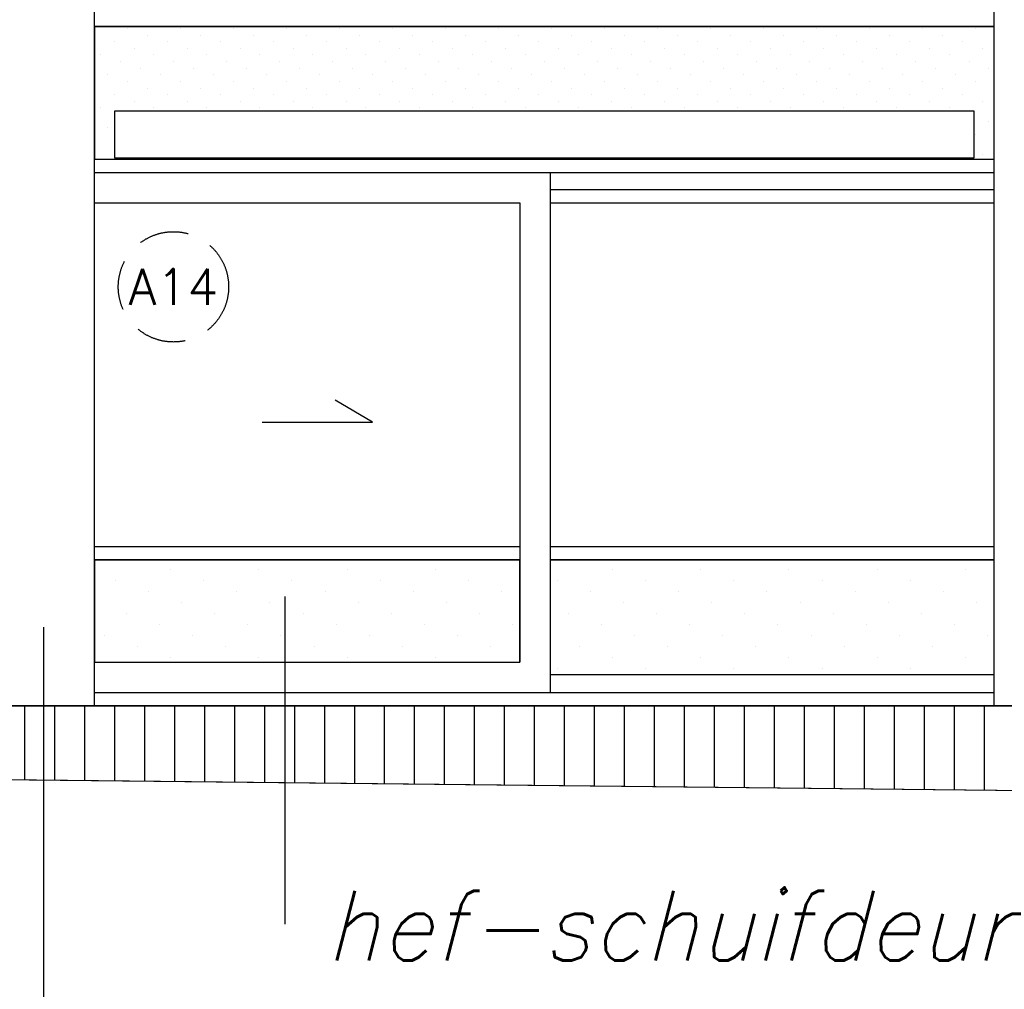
# Model space of a CAD drawing. Extents: x -84711 to 98481, y -64904 to 90945.
# Tile 14 of 29: x 13774 to 18699, y 54191 to 59043. Entities that reach past the tile are written whole.
import ezdxf
from ezdxf.enums import TextEntityAlignment as Align

# ---------------------------------------------------------------- set-up
doc = ezdxf.new("R2010")
doc.units = 0
doc.header["$LTSCALE"] = 2000
doc.header["$MEASUREMENT"] = 0
doc.linetypes.add('HIDDEN2', pattern=[0.1875, 0.125, -0.0625])
doc.layers.get('0').update_dxf_attribs({"linetype": 'CONTINUOUS'})
for name, color, linetype in [('ALGEM-ARC', 15, 'CONTINUOUS'), ('BETON-AZ', 3, 'CONTINUOUS'), ('HOUT-DRS', 4, 'CONTINUOUS'), ('MTXT35', 4, 'CONTINUOUS'), ('MVARCPL', 7, 'CONTINUOUS'), ('NUMMER', 2, 'CONTINUOUS'), ('STEEN-AZ', 3, 'CONTINUOUS')]:
    doc.layers.add(name, color=color, linetype=linetype)
doc.styles.get("Standard").update_dxf_attribs({"font": 'simplex'})

# ---------------------------------------------------------------- blocks, each defined once
blk = doc.blocks.new('*X33')
at = {"color": 0}
for p, q in [((13800, 55240.3), (13800, 55609.6)), ((13950, 55238.7), (13950, 55609.6)), ((14100, 55237), (14100, 55609.6)), ((14250, 55235.4), (14250, 55609.6)), ((14400, 55233.8), (14400, 55609.6)), ((14550, 55232.2), (14550, 55609.6)), ((14700, 55230.6), (14700, 55609.6)), ((14850, 55229), (14850, 55609.6)), ((15000, 55227.4), (15000, 55609.6)), ((15150, 55225.8), (15150, 55609.6)), ((15300, 55224.1), (15300, 55609.6)), ((15450, 55222.5), (15450, 55609.6)), ((15600, 55220.9), (15600, 55609.6)), ((15750, 55219.3), (15750, 55609.6)), ((15900, 55217.7), (15900, 55609.6)), ((16050, 55216.1), (16050, 55609.6)), ((16200, 55214.5), (16200, 55609.6)), ((16350, 55212.8), (16350, 55609.6)), ((16500, 55211.2), (16500, 55609.6)), ((16650, 55209.6), (16650, 55609.6)), ((16800, 55208), (16800, 55609.6)), ((16950, 55206.4), (16950, 55609.6)), ((17100, 55204.8), (17100, 55609.6)), ((17250, 55203.2), (17250, 55609.6)), ((17400, 55201.6), (17400, 55609.6)), ((17550, 55199.9), (17550, 55609.6)), ((17700, 55198.3), (17700, 55609.6)), ((17850, 55196.7), (17850, 55609.6)), ((18000, 55195.1), (18000, 55609.6)), ((18150, 55193.5), (18150, 55609.6)), ((18300, 55191.9), (18300, 55609.6)), ((18450, 55190.3), (18450, 55609.6)), ((18600, 55188.7), (18600, 55609.6))]:
    blk.add_line(p, q, dxfattribs=at)
blk = doc.blocks.new('*X40')
at = {"color": 0}
for p, q in [((9413.4, 58999.2), (9413.4, 58999.2)), ((9512.8, 58966.1), (9512.8, 58966.1)), ((9678.5, 58999.2), (9678.5, 58999.2)), ((9778, 58966.1), (9778, 58966.1)), ((9943.7, 58999.2), (9943.7, 58999.2)), ((10043.1, 58966.1), (10043.1, 58966.1)), ((10208.9, 58999.2), (10208.9, 58999.2)), ((10308.3, 58966.1), (10308.3, 58966.1)), ((10474, 58999.2), (10474, 58999.2)), ((10573.5, 58966.1), (10573.5, 58966.1)), ((10739.2, 58999.2), (10739.2, 58999.2)), ((10838.6, 58966.1), (10838.6, 58966.1)), ((11004.3, 58999.2), (11004.3, 58999.2)), ((11103.8, 58966.1), (11103.8, 58966.1)), ((11269.5, 58999.2), (11269.5, 58999.2)), ((11369, 58966.1), (11369, 58966.1)), ((11534.7, 58999.2), (11534.7, 58999.2)), ((11634.1, 58966.1), (11634.1, 58966.1)), ((11799.8, 58999.2), (11799.8, 58999.2)), ((11899.3, 58966.1), (11899.3, 58966.1)), ((12065, 58999.2), (12065, 58999.2)), ((12164.4, 58966.1), (12164.4, 58966.1)), ((12330.2, 58999.2), (12330.2, 58999.2)), ((12429.6, 58966.1), (12429.6, 58966.1)), ((12595.3, 58999.2), (12595.3, 58999.2)), ((12694.8, 58966.1), (12694.8, 58966.1)), ((12860.5, 58999.2), (12860.5, 58999.2)), ((12959.9, 58966.1), (12959.9, 58966.1)), ((13125.7, 58999.2), (13125.7, 58999.2)), ((13225.1, 58966.1), (13225.1, 58966.1)), ((13390.8, 58999.2), (13390.8, 58999.2)), ((13490.3, 58966.1), (13490.3, 58966.1)), ((13656, 58999.2), (13656, 58999.2)), ((9347.1, 58932.9), (9347.1, 58932.9)), ((9612.2, 58932.9), (9612.2, 58932.9)), ((9877.4, 58932.9), (9877.4, 58932.9)), ((10142.6, 58932.9), (10142.6, 58932.9)), ((10407.7, 58932.9), (10407.7, 58932.9)), ((10672.9, 58932.9), (10672.9, 58932.9)), ((10938.1, 58932.9), (10938.1, 58932.9)), ((11203.2, 58932.9), (11203.2, 58932.9)), ((11468.4, 58932.9), (11468.4, 58932.9)), ((11733.6, 58932.9), (11733.6, 58932.9)), ((11998.7, 58932.9), (11998.7, 58932.9)), ((12263.9, 58932.9), (12263.9, 58932.9)), ((12529, 58932.9), (12529, 58932.9)), ((12794.2, 58932.9), (12794.2, 58932.9)), ((13059.4, 58932.9), (13059.4, 58932.9)), ((13324.5, 58932.9), (13324.5, 58932.9)), ((13589.7, 58932.9), (13589.7, 58932.9)), ((9280.8, 58866.6), (9280.8, 58866.6)), ((9446.5, 58899.8), (9446.5, 58899.8)), ((9545.9, 58866.6), (9545.9, 58866.6)), ((9711.7, 58899.8), (9711.7, 58899.8)), ((9811.1, 58866.6), (9811.1, 58866.6)), ((9976.8, 58899.8), (9976.8, 58899.8)), ((10076.3, 58866.6), (10076.3, 58866.6)), ((10242, 58899.8), (10242, 58899.8)), ((10341.4, 58866.6), (10341.4, 58866.6)), ((10507.2, 58899.8), (10507.2, 58899.8)), ((10606.6, 58866.6), (10606.6, 58866.6)), ((10772.3, 58899.8), (10772.3, 58899.8)), ((10871.8, 58866.6), (10871.8, 58866.6)), ((11037.5, 58899.8), (11037.5, 58899.8)), ((11136.9, 58866.6), (11136.9, 58866.6)), ((11302.7, 58899.8), (11302.7, 58899.8)), ((11402.1, 58866.6), (11402.1, 58866.6)), ((11567.8, 58899.8), (11567.8, 58899.8)), ((11667.3, 58866.6), (11667.3, 58866.6)), ((11833, 58899.8), (11833, 58899.8)), ((11932.4, 58866.6), (11932.4, 58866.6)), ((12098.2, 58899.8), (12098.2, 58899.8)), ((12197.6, 58866.6), (12197.6, 58866.6)), ((12363.3, 58899.8), (12363.3, 58899.8)), ((12462.8, 58866.6), (12462.8, 58866.6)), ((12628.5, 58899.8), (12628.5, 58899.8)), ((12727.9, 58866.6), (12727.9, 58866.6)), ((12893.7, 58899.8), (12893.7, 58899.8)), ((12993.1, 58866.6), (12993.1, 58866.6)), ((13158.8, 58899.8), (13158.8, 58899.8)), ((13258.3, 58866.6), (13258.3, 58866.6)), ((13424, 58899.8), (13424, 58899.8)), ((13523.4, 58866.6), (13523.4, 58866.6)), ((13689.1, 58899.8), (13689.1, 58899.8)), ((9380.2, 58833.5), (9380.2, 58833.5)), ((9645.4, 58833.5), (9645.4, 58833.5)), ((9910.5, 58833.5), (9910.5, 58833.5)), ((10175.7, 58833.5), (10175.7, 58833.5)), ((10440.9, 58833.5), (10440.9, 58833.5)), ((10706, 58833.5), (10706, 58833.5)), ((10971.2, 58833.5), (10971.2, 58833.5)), ((11236.4, 58833.5), (11236.4, 58833.5)), ((11501.5, 58833.5), (11501.5, 58833.5)), ((11766.7, 58833.5), (11766.7, 58833.5)), ((12031.9, 58833.5), (12031.9, 58833.5)), ((12297, 58833.5), (12297, 58833.5)), ((12562.2, 58833.5), (12562.2, 58833.5)), ((12827.4, 58833.5), (12827.4, 58833.5)), ((13092.5, 58833.5), (13092.5, 58833.5)), ((13357.7, 58833.5), (13357.7, 58833.5)), ((13622.9, 58833.5), (13622.9, 58833.5)), ((9313.9, 58767.2), (9313.9, 58767.2)), ((9479.7, 58800.3), (9479.7, 58800.3)), ((9579.1, 58767.2), (9579.1, 58767.2)), ((9744.8, 58800.3), (9744.8, 58800.3)), ((9844.3, 58767.2), (9844.3, 58767.2)), ((10010, 58800.3), (10010, 58800.3)), ((10109.4, 58767.2), (10109.4, 58767.2)), ((10275.1, 58800.3), (10275.1, 58800.3)), ((10374.6, 58767.2), (10374.6, 58767.2)), ((10540.3, 58800.3), (10540.3, 58800.3)), ((10639.7, 58767.2), (10639.7, 58767.2)), ((10805.5, 58800.3), (10805.5, 58800.3)), ((10904.9, 58767.2), (10904.9, 58767.2)), ((11070.6, 58800.3), (11070.6, 58800.3)), ((11170.1, 58767.2), (11170.1, 58767.2)), ((11335.8, 58800.3), (11335.8, 58800.3)), ((11435.2, 58767.2), (11435.2, 58767.2)), ((11601, 58800.3), (11601, 58800.3)), ((11700.4, 58767.2), (11700.4, 58767.2)), ((11866.1, 58800.3), (11866.1, 58800.3)), ((11965.6, 58767.2), (11965.6, 58767.2)), ((12131.3, 58800.3), (12131.3, 58800.3)), ((12230.7, 58767.2), (12230.7, 58767.2)), ((12396.5, 58800.3), (12396.5, 58800.3)), ((12495.9, 58767.2), (12495.9, 58767.2)), ((12661.6, 58800.3), (12661.6, 58800.3)), ((12761.1, 58767.2), (12761.1, 58767.2)), ((12926.8, 58800.3), (12926.8, 58800.3)), ((13026.2, 58767.2), (13026.2, 58767.2)), ((13192, 58800.3), (13192, 58800.3)), ((13291.4, 58767.2), (13291.4, 58767.2)), ((13457.1, 58800.3), (13457.1, 58800.3)), ((13556.6, 58767.2), (13556.6, 58767.2)), ((13722.3, 58800.3), (13722.3, 58800.3)), ((9413.4, 58734.1), (9413.4, 58734.1)), ((9678.5, 58734.1), (9678.5, 58734.1)), ((9943.7, 58734.1), (9943.7, 58734.1)), ((10208.9, 58734.1), (10208.9, 58734.1)), ((10474, 58734.1), (10474, 58734.1)), ((10739.2, 58734.1), (10739.2, 58734.1)), ((11004.3, 58734.1), (11004.3, 58734.1)), ((11269.5, 58734.1), (11269.5, 58734.1)), ((11534.7, 58734.1), (11534.7, 58734.1)), ((11799.8, 58734.1), (11799.8, 58734.1)), ((12065, 58734.1), (12065, 58734.1)), ((12330.2, 58734.1), (12330.2, 58734.1)), ((12595.3, 58734.1), (12595.3, 58734.1)), ((12860.5, 58734.1), (12860.5, 58734.1)), ((13125.7, 58734.1), (13125.7, 58734.1)), ((13390.8, 58734.1), (13390.8, 58734.1)), ((13656, 58734.1), (13656, 58734.1)), ((9347.1, 58667.8), (9347.1, 58667.8)), ((9512.8, 58700.9), (9512.8, 58700.9)), ((9612.2, 58667.8), (9612.2, 58667.8)), ((9778, 58700.9), (9778, 58700.9)), ((9877.4, 58667.8), (9877.4, 58667.8)), ((10043.1, 58700.9), (10043.1, 58700.9)), ((10142.6, 58667.8), (10142.6, 58667.8)), ((10308.3, 58700.9), (10308.3, 58700.9)), ((10407.7, 58667.8), (10407.7, 58667.8)), ((10573.5, 58700.9), (10573.5, 58700.9)), ((10672.9, 58667.8), (10672.9, 58667.8)), ((10838.6, 58700.9), (10838.6, 58700.9)), ((10938.1, 58667.8), (10938.1, 58667.8)), ((11103.8, 58700.9), (11103.8, 58700.9)), ((11203.2, 58667.8), (11203.2, 58667.8)), ((11369, 58700.9), (11369, 58700.9)), ((11468.4, 58667.8), (11468.4, 58667.8)), ((11634.1, 58700.9), (11634.1, 58700.9)), ((11733.6, 58667.8), (11733.6, 58667.8)), ((11899.3, 58700.9), (11899.3, 58700.9)), ((11998.7, 58667.8), (11998.7, 58667.8)), ((12164.4, 58700.9), (12164.4, 58700.9)), ((12263.9, 58667.8), (12263.9, 58667.8)), ((12429.6, 58700.9), (12429.6, 58700.9)), ((12529, 58667.8), (12529, 58667.8)), ((12694.8, 58700.9), (12694.8, 58700.9)), ((12794.2, 58667.8), (12794.2, 58667.8)), ((12959.9, 58700.9), (12959.9, 58700.9)), ((13059.4, 58667.8), (13059.4, 58667.8)), ((13225.1, 58700.9), (13225.1, 58700.9)), ((13324.5, 58667.8), (13324.5, 58667.8)), ((13490.3, 58700.9), (13490.3, 58700.9)), ((13589.7, 58667.8), (13589.7, 58667.8)), ((9446.5, 58634.6), (9446.5, 58634.6)), ((9711.7, 58634.6), (9711.7, 58634.6)), ((9976.8, 58634.6), (9976.8, 58634.6)), ((10242, 58634.6), (10242, 58634.6)), ((10507.2, 58634.6), (10507.2, 58634.6)), ((10772.3, 58634.6), (10772.3, 58634.6)), ((11037.5, 58634.6), (11037.5, 58634.6)), ((11302.7, 58634.6), (11302.7, 58634.6)), ((11567.8, 58634.6), (11567.8, 58634.6)), ((11833, 58634.6), (11833, 58634.6)), ((12098.2, 58634.6), (12098.2, 58634.6)), ((12363.3, 58634.6), (12363.3, 58634.6)), ((12628.5, 58634.6), (12628.5, 58634.6)), ((12893.7, 58634.6), (12893.7, 58634.6)), ((13158.8, 58634.6), (13158.8, 58634.6)), ((13424, 58634.6), (13424, 58634.6)), ((13689.1, 58634.6), (13689.1, 58634.6)), ((9280.8, 58601.5), (9280.8, 58601.5)), ((9545.9, 58601.5), (9545.9, 58601.5)), ((9811.1, 58601.5), (9811.1, 58601.5)), ((10076.3, 58601.5), (10076.3, 58601.5)), ((10341.4, 58601.5), (10341.4, 58601.5)), ((10606.6, 58601.5), (10606.6, 58601.5)), ((10871.8, 58601.5), (10871.8, 58601.5)), ((11136.9, 58601.5), (11136.9, 58601.5)), ((11402.1, 58601.5), (11402.1, 58601.5)), ((11667.3, 58601.5), (11667.3, 58601.5)), ((11932.4, 58601.5), (11932.4, 58601.5)), ((12197.6, 58601.5), (12197.6, 58601.5)), ((12462.8, 58601.5), (12462.8, 58601.5)), ((12727.9, 58601.5), (12727.9, 58601.5)), ((12993.1, 58601.5), (12993.1, 58601.5)), ((13258.3, 58601.5), (13258.3, 58601.5)), ((13523.4, 58601.5), (13523.4, 58601.5)), ((13722.3, 58535.2), (13722.3, 58535.2)), ((9313.9, 58502), (9313.9, 58502)), ((13656, 58468.9), (13656, 58468.9)), ((9347.1, 58402.6), (9347.1, 58402.6)), ((13689.1, 58369.5), (13689.1, 58369.5))]:
    blk.add_line(p, q, dxfattribs=at)
blk = doc.blocks.new('*X44')
at = {"color": 0}
for p, q in [((14197.4, 59938.3), (14197.4, 59938.3)), ((14639.3, 59938.3), (14639.3, 59938.3)), ((15081.3, 59938.3), (15081.3, 59938.3)), ((15523.2, 59938.3), (15523.2, 59938.3)), ((15965.1, 59938.3), (15965.1, 59938.3)), ((16849, 59938.3), (16849, 59938.3)), ((17291, 59938.3), (17291, 59938.3)), ((17732.9, 59938.3), (17732.9, 59938.3)), ((18174.9, 59938.3), (18174.9, 59938.3)), ((18616.8, 59938.3), (18616.8, 59938.3)), ((14363.1, 59883.1), (14363.1, 59883.1)), ((14805, 59883.1), (14805, 59883.1)), ((15247, 59883.1), (15247, 59883.1)), ((15688.9, 59883.1), (15688.9, 59883.1)), ((16130.9, 59883.1), (16130.9, 59883.1)), ((16572.8, 59883.1), (16572.8, 59883.1)), ((17014.8, 59883.1), (17014.8, 59883.1)), ((17456.7, 59883.1), (17456.7, 59883.1)), ((17898.6, 59883.1), (17898.6, 59883.1)), ((18340.6, 59883.1), (18340.6, 59883.1)), ((14528.8, 59827.9), (14528.8, 59827.9)), ((14970.8, 59827.9), (14970.8, 59827.9)), ((15412.7, 59827.9), (15412.7, 59827.9)), ((15854.7, 59827.9), (15854.7, 59827.9)), ((16296.6, 59827.9), (16296.6, 59827.9)), ((16738.5, 59827.9), (16738.5, 59827.9)), ((17180.5, 59827.9), (17180.5, 59827.9)), ((17622.4, 59827.9), (17622.4, 59827.9)), ((18064.4, 59827.9), (18064.4, 59827.9)), ((18506.3, 59827.9), (18506.3, 59827.9)), ((14252.6, 59772.6), (14252.6, 59772.6)), ((14694.6, 59772.6), (14694.6, 59772.6)), ((15136.5, 59772.6), (15136.5, 59772.6)), ((15578.4, 59772.6), (15578.4, 59772.6)), ((16020.4, 59772.6), (16020.4, 59772.6)), ((16462.3, 59772.6), (16462.3, 59772.6)), ((16904.3, 59772.6), (16904.3, 59772.6)), ((17346.2, 59772.6), (17346.2, 59772.6)), ((17788.2, 59772.6), (17788.2, 59772.6)), ((18230.1, 59772.6), (18230.1, 59772.6)), ((14418.3, 59717.4), (14418.3, 59717.4)), ((14860.3, 59717.4), (14860.3, 59717.4)), ((15302.2, 59717.4), (15302.2, 59717.4)), ((15744.2, 59717.4), (15744.2, 59717.4)), ((16186.1, 59717.4), (16186.1, 59717.4)), ((16628.1, 59717.4), (16628.1, 59717.4)), ((17070, 59717.4), (17070, 59717.4)), ((17511.9, 59717.4), (17511.9, 59717.4)), ((17953.9, 59717.4), (17953.9, 59717.4)), ((18395.8, 59717.4), (18395.8, 59717.4)), ((14584.1, 59662.1), (14584.1, 59662.1)), ((15026, 59662.1), (15026, 59662.1)), ((15468, 59662.1), (15468, 59662.1)), ((15909.9, 59662.1), (15909.9, 59662.1)), ((16351.8, 59662.1), (16351.8, 59662.1)), ((16793.8, 59662.1), (16793.8, 59662.1)), ((17235.7, 59662.1), (17235.7, 59662.1)), ((17677.7, 59662.1), (17677.7, 59662.1)), ((18119.6, 59662.1), (18119.6, 59662.1)), ((18561.6, 59662.1), (18561.6, 59662.1)), ((14307.9, 59606.9), (14307.9, 59606.9)), ((14749.8, 59606.9), (14749.8, 59606.9)), ((15191.7, 59606.9), (15191.7, 59606.9)), ((15633.7, 59606.9), (15633.7, 59606.9)), ((16075.6, 59606.9), (16075.6, 59606.9)), ((16517.6, 59606.9), (16517.6, 59606.9)), ((16959.5, 59606.9), (16959.5, 59606.9)), ((17401.5, 59606.9), (17401.5, 59606.9)), ((17843.4, 59606.9), (17843.4, 59606.9)), ((18285.3, 59606.9), (18285.3, 59606.9)), ((14473.6, 59551.6), (14473.6, 59551.6)), ((14915.5, 59551.6), (14915.5, 59551.6)), ((15357.5, 59551.6), (15357.5, 59551.6)), ((15799.4, 59551.6), (15799.4, 59551.6)), ((16241.4, 59551.6), (16241.4, 59551.6)), ((16683.3, 59551.6), (16683.3, 59551.6)), ((17125.2, 59551.6), (17125.2, 59551.6)), ((17567.2, 59551.6), (17567.2, 59551.6)), ((18009.1, 59551.6), (18009.1, 59551.6)), ((18451.1, 59551.6), (18451.1, 59551.6)), ((14197.4, 59496.4), (14197.4, 59496.4)), ((14639.3, 59496.4), (14639.3, 59496.4)), ((15081.3, 59496.4), (15081.3, 59496.4)), ((15523.2, 59496.4), (15523.2, 59496.4)), ((15965.1, 59496.4), (15965.1, 59496.4)), ((16849, 59496.4), (16849, 59496.4)), ((17291, 59496.4), (17291, 59496.4)), ((17732.9, 59496.4), (17732.9, 59496.4)), ((18174.9, 59496.4), (18174.9, 59496.4)), ((18616.8, 59496.4), (18616.8, 59496.4)), ((14363.1, 59441.2), (14363.1, 59441.2)), ((14805, 59441.2), (14805, 59441.2)), ((15247, 59441.2), (15247, 59441.2)), ((15688.9, 59441.2), (15688.9, 59441.2)), ((16130.9, 59441.2), (16130.9, 59441.2)), ((16572.8, 59441.2), (16572.8, 59441.2)), ((17014.8, 59441.2), (17014.8, 59441.2)), ((17456.7, 59441.2), (17456.7, 59441.2)), ((17898.6, 59441.2), (17898.6, 59441.2)), ((18340.6, 59441.2), (18340.6, 59441.2)), ((14528.8, 59385.9), (14528.8, 59385.9)), ((14970.8, 59385.9), (14970.8, 59385.9)), ((15412.7, 59385.9), (15412.7, 59385.9)), ((15854.7, 59385.9), (15854.7, 59385.9)), ((16296.6, 59385.9), (16296.6, 59385.9)), ((16738.5, 59385.9), (16738.5, 59385.9)), ((17180.5, 59385.9), (17180.5, 59385.9)), ((17622.4, 59385.9), (17622.4, 59385.9)), ((18064.4, 59385.9), (18064.4, 59385.9)), ((18506.3, 59385.9), (18506.3, 59385.9)), ((14252.6, 59330.7), (14252.6, 59330.7)), ((14694.6, 59330.7), (14694.6, 59330.7)), ((15136.5, 59330.7), (15136.5, 59330.7)), ((15578.4, 59330.7), (15578.4, 59330.7)), ((16020.4, 59330.7), (16020.4, 59330.7)), ((16462.3, 59330.7), (16462.3, 59330.7)), ((16904.3, 59330.7), (16904.3, 59330.7)), ((17346.2, 59330.7), (17346.2, 59330.7)), ((17788.2, 59330.7), (17788.2, 59330.7)), ((18230.1, 59330.7), (18230.1, 59330.7)), ((14418.3, 59275.4), (14418.3, 59275.4)), ((14860.3, 59275.4), (14860.3, 59275.4)), ((15302.2, 59275.4), (15302.2, 59275.4)), ((15744.2, 59275.4), (15744.2, 59275.4)), ((16186.1, 59275.4), (16186.1, 59275.4)), ((16628.1, 59275.4), (16628.1, 59275.4)), ((17070, 59275.4), (17070, 59275.4)), ((17511.9, 59275.4), (17511.9, 59275.4)), ((17953.9, 59275.4), (17953.9, 59275.4)), ((18395.8, 59275.4), (18395.8, 59275.4)), ((14584.1, 59220.2), (14584.1, 59220.2)), ((15026, 59220.2), (15026, 59220.2)), ((15468, 59220.2), (15468, 59220.2)), ((15909.9, 59220.2), (15909.9, 59220.2)), ((16351.8, 59220.2), (16351.8, 59220.2)), ((16793.8, 59220.2), (16793.8, 59220.2)), ((17235.7, 59220.2), (17235.7, 59220.2)), ((17677.7, 59220.2), (17677.7, 59220.2)), ((18119.6, 59220.2), (18119.6, 59220.2)), ((18561.6, 59220.2), (18561.6, 59220.2)), ((14307.9, 59165), (14307.9, 59165)), ((14749.8, 59165), (14749.8, 59165)), ((15191.7, 59165), (15191.7, 59165)), ((15633.7, 59165), (15633.7, 59165)), ((16075.6, 59165), (16075.6, 59165)), ((16517.6, 59165), (16517.6, 59165)), ((16959.5, 59165), (16959.5, 59165)), ((17401.5, 59165), (17401.5, 59165)), ((17843.4, 59165), (17843.4, 59165)), ((18285.3, 59165), (18285.3, 59165)), ((14473.6, 59109.7), (14473.6, 59109.7)), ((14915.5, 59109.7), (14915.5, 59109.7)), ((15357.5, 59109.7), (15357.5, 59109.7)), ((15799.4, 59109.7), (15799.4, 59109.7)), ((16241.4, 59109.7), (16241.4, 59109.7)), ((16683.3, 59109.7), (16683.3, 59109.7)), ((17125.2, 59109.7), (17125.2, 59109.7)), ((17567.2, 59109.7), (17567.2, 59109.7)), ((18009.1, 59109.7), (18009.1, 59109.7)), ((18451.1, 59109.7), (18451.1, 59109.7)), ((14528.8, 56292.3), (14528.8, 56292.3)), ((14970.8, 56292.3), (14970.8, 56292.3)), ((15412.7, 56292.3), (15412.7, 56292.3)), ((15854.7, 56292.3), (15854.7, 56292.3)), ((16738.5, 56292.3), (16738.5, 56292.3)), ((17180.5, 56292.3), (17180.5, 56292.3)), ((17622.4, 56292.3), (17622.4, 56292.3)), ((18064.4, 56292.3), (18064.4, 56292.3)), ((18506.3, 56292.3), (18506.3, 56292.3)), ((14252.6, 56237.1), (14252.6, 56237.1)), ((14694.6, 56237.1), (14694.6, 56237.1)), ((15136.5, 56237.1), (15136.5, 56237.1)), ((15578.4, 56237.1), (15578.4, 56237.1)), ((16020.4, 56237.1), (16020.4, 56237.1)), ((16462.3, 56237.1), (16462.3, 56237.1)), ((16904.3, 56237.1), (16904.3, 56237.1)), ((17346.2, 56237.1), (17346.2, 56237.1)), ((17788.2, 56237.1), (17788.2, 56237.1)), ((18230.1, 56237.1), (18230.1, 56237.1)), ((14418.3, 56181.8), (14418.3, 56181.8)), ((14860.3, 56181.8), (14860.3, 56181.8)), ((15302.2, 56181.8), (15302.2, 56181.8)), ((15744.2, 56181.8), (15744.2, 56181.8)), ((16186.1, 56181.8), (16186.1, 56181.8)), ((16628.1, 56181.8), (16628.1, 56181.8)), ((17070, 56181.8), (17070, 56181.8)), ((17511.9, 56181.8), (17511.9, 56181.8)), ((17953.9, 56181.8), (17953.9, 56181.8)), ((18395.8, 56181.8), (18395.8, 56181.8)), ((14584.1, 56126.6), (14584.1, 56126.6)), ((15026, 56126.6), (15026, 56126.6)), ((15468, 56126.6), (15468, 56126.6)), ((15909.9, 56126.6), (15909.9, 56126.6)), ((16793.8, 56126.6), (16793.8, 56126.6)), ((17235.7, 56126.6), (17235.7, 56126.6)), ((17677.7, 56126.6), (17677.7, 56126.6)), ((18119.6, 56126.6), (18119.6, 56126.6)), ((18561.6, 56126.6), (18561.6, 56126.6)), ((14307.9, 56071.4), (14307.9, 56071.4)), ((14749.8, 56071.4), (14749.8, 56071.4)), ((15191.7, 56071.4), (15191.7, 56071.4)), ((15633.7, 56071.4), (15633.7, 56071.4)), ((16075.6, 56071.4), (16075.6, 56071.4)), ((16517.6, 56071.4), (16517.6, 56071.4)), ((16959.5, 56071.4), (16959.5, 56071.4)), ((17401.5, 56071.4), (17401.5, 56071.4)), ((17843.4, 56071.4), (17843.4, 56071.4)), ((18285.3, 56071.4), (18285.3, 56071.4)), ((14473.6, 56016.1), (14473.6, 56016.1)), ((14915.5, 56016.1), (14915.5, 56016.1)), ((15357.5, 56016.1), (15357.5, 56016.1)), ((15799.4, 56016.1), (15799.4, 56016.1)), ((16241.4, 56016.1), (16241.4, 56016.1)), ((16683.3, 56016.1), (16683.3, 56016.1)), ((17125.2, 56016.1), (17125.2, 56016.1)), ((17567.2, 56016.1), (17567.2, 56016.1)), ((18009.1, 56016.1), (18009.1, 56016.1)), ((18451.1, 56016.1), (18451.1, 56016.1)), ((14197.4, 55960.9), (14197.4, 55960.9)), ((14639.3, 55960.9), (14639.3, 55960.9)), ((15081.3, 55960.9), (15081.3, 55960.9)), ((15523.2, 55960.9), (15523.2, 55960.9)), ((15965.1, 55960.9), (15965.1, 55960.9)), ((16849, 55960.9), (16849, 55960.9)), ((17291, 55960.9), (17291, 55960.9)), ((17732.9, 55960.9), (17732.9, 55960.9)), ((18174.9, 55960.9), (18174.9, 55960.9)), ((18616.8, 55960.9), (18616.8, 55960.9)), ((14363.1, 55905.6), (14363.1, 55905.6)), ((14805, 55905.6), (14805, 55905.6)), ((15247, 55905.6), (15247, 55905.6)), ((15688.9, 55905.6), (15688.9, 55905.6)), ((16130.9, 55905.6), (16130.9, 55905.6)), ((16572.8, 55905.6), (16572.8, 55905.6)), ((17014.8, 55905.6), (17014.8, 55905.6)), ((17456.7, 55905.6), (17456.7, 55905.6)), ((17898.6, 55905.6), (17898.6, 55905.6)), ((18340.6, 55905.6), (18340.6, 55905.6)), ((14528.8, 55850.4), (14528.8, 55850.4)), ((14970.8, 55850.4), (14970.8, 55850.4)), ((15412.7, 55850.4), (15412.7, 55850.4)), ((15854.7, 55850.4), (15854.7, 55850.4)), ((16738.5, 55850.4), (16738.5, 55850.4)), ((17180.5, 55850.4), (17180.5, 55850.4)), ((17622.4, 55850.4), (17622.4, 55850.4)), ((18064.4, 55850.4), (18064.4, 55850.4)), ((18506.3, 55850.4), (18506.3, 55850.4)), ((16462.3, 55795.1), (16462.3, 55795.1)), ((16904.3, 55795.1), (16904.3, 55795.1)), ((17346.2, 55795.1), (17346.2, 55795.1)), ((17788.2, 55795.1), (17788.2, 55795.1)), ((18230.1, 55795.1), (18230.1, 55795.1))]:
    blk.add_line(p, q, dxfattribs=at)

msp = doc.modelspace()

# ---------------------------------------------------------------- linework, layer by layer
at = {"layer": 'ALGEM-ARC'}
for p, q in [((15538.8, 57028.4), (15353.2, 57139.1)), ((14988.1, 57028.4), (15538.8, 57028.4)), ((15100.5, 56157.1), (15100.5, 54517.3)), ((13894.1, 56002.6), (13894.1, 53087.6))]:
    msp.add_line(p, q, dxfattribs=at)
for points in [[(14148.9, 58345.6), (18648.9, 58345.6), (18648.9, 59009.6), (14148.9, 59009.6)], [(14248.9, 58351.5), (18548.9, 58351.5), (18548.9, 58585.8), (14248.9, 58585.8)]]:
    msp.add_lwpolyline(points, close=True, dxfattribs=at)
at = {"layer": 'BETON-AZ'}
for p, q in [((14148.9, 55609.6), (14148.9, 61769.6)), ((18648.9, 55609.6), (18648.9, 61769.6))]:
    msp.add_line(p, q, dxfattribs=at)
msp.add_lwpolyline([(-11251.1, 55609.6), (-11251.1, 55509.6), (21298.9, 55159.6), (21298.9, 55609.6)], close=True, dxfattribs=at)
at = {"layer": 'HOUT-DRS'}
for p, q in [((14148.9, 59009.6), (18648.9, 59009.6)), ((14148.9, 58345.6), (18648.9, 58345.6)), ((14148.9, 58278.6), (18648.9, 58278.6)), ((16427.4, 58278.6), (16427.4, 55676.6)), ((16427.4, 58278.6), (18648.9, 58278.6)), ((16427.4, 58193.6), (18648.9, 58193.6)), ((14148.9, 58126.6), (16275.4, 58126.6)), ((16275.4, 58126.6), (16275.4, 55828.6)), ((16427.4, 58126.6), (18648.9, 58126.6)), ((14148.9, 56407.6), (16275.4, 56407.6)), ((16427.4, 56407.6), (18648.9, 56407.6)), ((14148.9, 56340.6), (16275.4, 56340.6)), ((16427.4, 56340.6), (18648.9, 56340.6)), ((14148.9, 55828.6), (16275.4, 55828.6)), ((16427.4, 55766.6), (18648.9, 55766.6)), ((14148.9, 55676.6), (16427.4, 55676.6)), ((16427.4, 55676.6), (18648.9, 55676.6))]:
    msp.add_line(p, q, dxfattribs=at)
for points in [[(14148.9, 55828.6), (16275.4, 55828.6), (16275.4, 56340.6), (14148.9, 56340.6)], [(16427.4, 55766.6), (18648.9, 55766.6), (18648.9, 56340.6), (16427.4, 56340.6)]]:
    msp.add_lwpolyline(points, close=True, dxfattribs=at)
at = {"layer": 'MVARCPL'}
msp.add_lwpolyline([(-21301.4, 51909.6), (-21301.4, 54109.6), (-29301.4, 54109.6), (-29301.4, 51909.6), (-50709.6, 51909.6), (-50709.6, 72009.6), (-41501.4, 72009.6), (-41501.4, 55909.6), (-31981.6, 55909.6), (-11251.1, 55509.6), (21298.9, 55159.6), (98481.5, 55159.6), (98481.5, 51909.6), (-9423.6, 51909.6)], close=True, dxfattribs=at)
at = {"layer": 'NUMMER', "linetype": 'HIDDEN2'}
msp.add_circle((14543.5, 57706.3), 276, dxfattribs=at)
at = {"layer": 'STEEN-AZ'}
msp.add_line((-11251.1, 55609.6), (21298.9, 55609.6), dxfattribs=at)

# ---------------------------------------------------------------- block references
at = {"layer": 'ALGEM-ARC'}
for name, p in [('*X44', (0, 0)), ('*X40', (4900, 0))]:
    msp.add_blockref(name, p, dxfattribs=at)
at = {"layer": 'BETON-AZ'}
msp.add_blockref('*X33', (0, 0), dxfattribs=at)

# ---------------------------------------------------------------- texts
at = {"layer": 'MTXT35', "oblique": 15}
msp.add_text(' hef-schuifdeur', height=350, dxfattribs=at).set_placement((15060.8, 54334.8))
at = {"layer": 'NUMMER', "color": 4}
msp.add_text('A14', height=180, dxfattribs=at).set_placement((14543.5, 57706.3), align=Align.MIDDLE)

doc.saveas('drawing.dxf')
